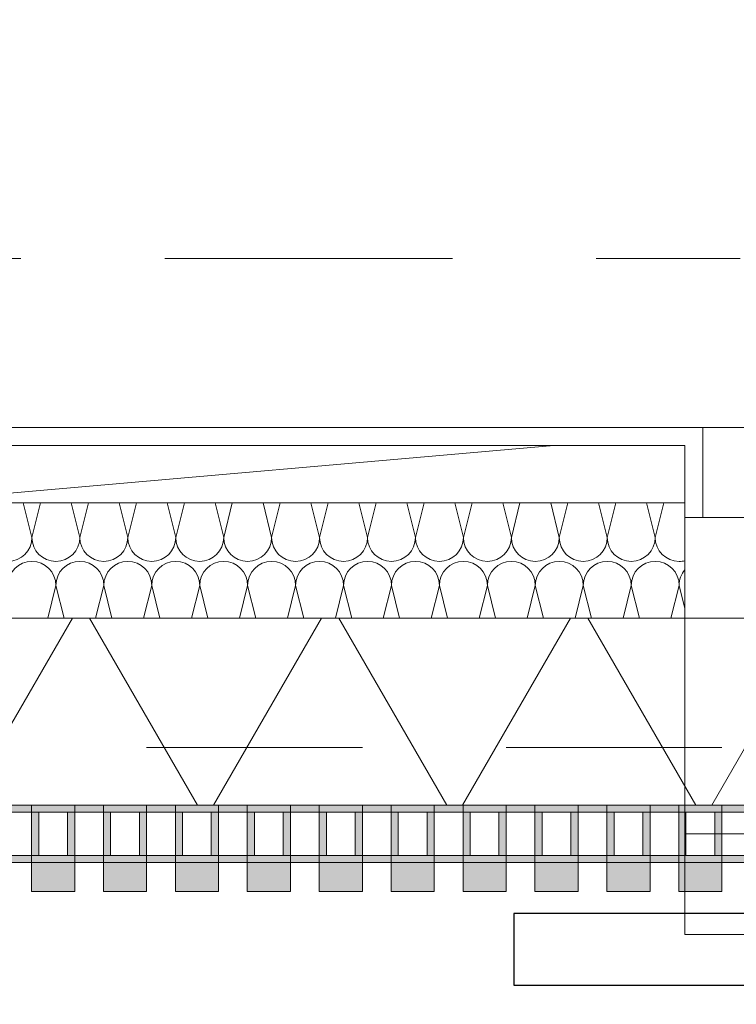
# Model space of a CAD drawing. Header units: metres. Extents: x -167 to 233, y -155 to 122.
# Tile 37 of 176: x 45.424 to 45.922, y 28.071 to 28.756. Entities that reach past the tile are written whole.
import ezdxf
from ezdxf.enums import TextEntityAlignment as Align

# ---------------------------------------------------------------- set-up
doc = ezdxf.new("R2010")
doc.units = ezdxf.units.M
doc.header["$MEASUREMENT"] = 0
doc.linetypes.add('Raster', pattern=[0.4, 0.2, -0.1, 0, -0.1])
doc.linetypes.add('Strichlinie eng', pattern=[0.23, 0.15, -0.08])
for name, color, linetype in [('10 Wand außen', 7, 'Continuous'), ('20 Decke', 7, 'Continuous'), ('40 Absturzsicherung', 7, 'Continuous'), ('50 Sanitäreinrichtung', 7, 'Continuous'), ('90 Achsraster', 7, 'Continuous'), ('94 Genehmigungsplanung Bemaßung', 7, 'Continuous')]:
    doc.layers.add(name, color=color, linetype=linetype)
doc.styles.add('ERSTELLTER_STIL_1', font='arial.ttf')
doc.styles.add('ERSTELLTER_STIL_2', font='arial.ttf')
doc.dimstyles.new('ERSTELLTER_STIL__1', dxfattribs={"dimtxt": 0.25, "dimasz": 0.19, "dimexe": 0.18, "dimexo": 0.1, "dimgap": 0, "dimtad": 1, "dimtih": 1, "dimtoh": 1, "dimzin": 0, "dimdsep": 46, "dimtxsty": 'ERSTELLTER_STIL_1', "dimblk": 'ARROWHEAD_6', "dimblk1": 'ARROWHEAD_6', "dimblk2": 'ARROWHEAD_6', "dimcen": 0.09, "dimclrd": 7, "dimclre": 7, "dimclrt": 7, "dimazin": 0, "dimtfac": 1, "dimtdec": 4, "dimtmove": 0, "dimatfit": 3, "dimfxl": 1, "dimtolj": 1, "dimtzin": 0, "dimarcsym": 0})
pattern_1 = [(0, (27236.132094, 33357.27905), (0, 0.075), [0, -0.075])]

# ---------------------------------------------------------------- blocks, each defined once
blk = doc.blocks.new('Rechteck Raster Kassetten Fassade - ACB_2')
at = {"layer": '50 Sanitäreinrichtung', "linetype": 'Continuous', "lineweight": 0, "true_color": 0x9e9e9e}
for points in [[(7.64, 0.17), (7.64, 0.19), (7.61, 0.19), (7.61, 0.17)], [(7.69, 0.17), (7.69, 0.19), (7.66, 0.19), (7.66, 0.17)], [(7.74, 0.17), (7.74, 0.19), (7.71, 0.19), (7.71, 0.17)], [(7.79, 0.17), (7.79, 0.19), (7.76, 0.19), (7.76, 0.17)], [(7.84, 0.17), (7.84, 0.19), (7.81, 0.19), (7.81, 0.17)], [(7.89, 0.17), (7.89, 0.19), (7.86, 0.19), (7.86, 0.17)], [(7.94, 0.17), (7.94, 0.19), (7.91, 0.19), (7.91, 0.17)], [(7.99, 0.17), (7.99, 0.19), (7.96, 0.19), (7.96, 0.17)], [(8.04, 0.17), (8.04, 0.19), (8.01, 0.19), (8.01, 0.17)], [(8.09, 0.17), (8.09, 0.19), (8.06, 0.19), (8.06, 0.17)], [(7.56, 0.13), (7.61, 0.13), (7.61, 0.135), (7.565, 0.135), (7.565, 0.165), (7.61, 0.165), (7.61, 0.17), (7.56, 0.17)], [(7.61, 0.13), (7.66, 0.13), (7.66, 0.135), (7.615, 0.135), (7.615, 0.165), (7.66, 0.165), (7.66, 0.17), (7.61, 0.17)], [(7.635, 0.165), (7.635, 0.135), (7.64, 0.135), (7.64, 0.165)], [(7.66, 0.13), (7.71, 0.13), (7.71, 0.135), (7.665, 0.135), (7.665, 0.165), (7.71, 0.165), (7.71, 0.17), (7.66, 0.17)], [(7.685, 0.165), (7.685, 0.135), (7.69, 0.135), (7.69, 0.165)], [(7.71, 0.13), (7.76, 0.13), (7.76, 0.135), (7.715, 0.135), (7.715, 0.165), (7.76, 0.165), (7.76, 0.17), (7.71, 0.17)], [(7.735, 0.165), (7.735, 0.135), (7.74, 0.135), (7.74, 0.165)], [(7.76, 0.13), (7.81, 0.13), (7.81, 0.135), (7.765, 0.135), (7.765, 0.165), (7.81, 0.165), (7.81, 0.17), (7.76, 0.17)], [(7.785, 0.165), (7.785, 0.135), (7.79, 0.135), (7.79, 0.165)], [(7.81, 0.13), (7.86, 0.13), (7.86, 0.135), (7.815, 0.135), (7.815, 0.165), (7.86, 0.165), (7.86, 0.17), (7.81, 0.17)], [(7.835, 0.165), (7.835, 0.135), (7.84, 0.135), (7.84, 0.165)], [(7.86, 0.13), (7.91, 0.13), (7.91, 0.135), (7.865, 0.135), (7.865, 0.165), (7.91, 0.165), (7.91, 0.17), (7.86, 0.17)], [(7.885, 0.165), (7.885, 0.135), (7.89, 0.135), (7.89, 0.165)], [(7.91, 0.13), (7.96, 0.13), (7.96, 0.135), (7.915, 0.135), (7.915, 0.165), (7.96, 0.165), (7.96, 0.17), (7.91, 0.17)], [(7.935, 0.165), (7.935, 0.135), (7.94, 0.135), (7.94, 0.165)], [(7.96, 0.13), (8.01, 0.13), (8.01, 0.135), (7.965, 0.135), (7.965, 0.165), (8.01, 0.165), (8.01, 0.17), (7.96, 0.17)], [(7.985, 0.165), (7.985, 0.135), (7.99, 0.135), (7.99, 0.165)], [(8.01, 0.13), (8.06, 0.13), (8.06, 0.135), (8.015, 0.135), (8.015, 0.165), (8.06, 0.165), (8.06, 0.17), (8.01, 0.17)], [(8.035, 0.165), (8.035, 0.135), (8.04, 0.135), (8.04, 0.165)], [(8.06, 0.13), (8.11, 0.13), (8.11, 0.135), (8.065, 0.135), (8.065, 0.165), (8.11, 0.165), (8.11, 0.17), (8.06, 0.17)], [(8.085, 0.165), (8.085, 0.135), (8.09, 0.135), (8.09, 0.165)]]:
    blk.add_hatch(color=253, dxfattribs=at).paths.add_polyline_path(points)
at = {"layer": '50 Sanitäreinrichtung', "linetype": 'Continuous', "lineweight": 18}
h = blk.add_hatch(dxfattribs=at)
h.set_pattern_fill('Dämmung__weich_0001', color=8, style=0, pattern_type=2)
h.set_pattern_definition([(60, (0, 0), (-0.1299038, 0.075), []), (120, (0, 0), (0.1299038, 0.075), [])])
h.paths.add_polyline_path([(0, 0), (20.25, 0), (20.38, 0.13), (0, 0.13)])
at = {"layer": '50 Sanitäreinrichtung', "color": 251, "linetype": 'Continuous', "lineweight": 18, "true_color": 0x5f5f5f}
for p, q in [((7.64, 0.19), (7.61, 0.19)), ((7.61, 0.19), (7.61, 0.17)), ((7.64, 0.19), (7.61, 0.19)), ((7.61, 0.19), (7.61, 0.17)), ((7.64, 0.19), (7.64, 0.17)), ((7.64, 0.19), (7.64, 0.17)), ((7.69, 0.19), (7.66, 0.19)), ((7.66, 0.19), (7.66, 0.17)), ((7.69, 0.19), (7.66, 0.19)), ((7.66, 0.19), (7.66, 0.17)), ((7.69, 0.19), (7.69, 0.17)), ((7.69, 0.19), (7.69, 0.17)), ((7.74, 0.19), (7.71, 0.19)), ((7.71, 0.19), (7.71, 0.17)), ((7.74, 0.19), (7.71, 0.19)), ((7.71, 0.19), (7.71, 0.17)), ((7.74, 0.19), (7.74, 0.17)), ((7.74, 0.19), (7.74, 0.17)), ((7.79, 0.19), (7.76, 0.19)), ((7.76, 0.19), (7.76, 0.17)), ((7.79, 0.19), (7.76, 0.19)), ((7.76, 0.19), (7.76, 0.17)), ((7.79, 0.19), (7.79, 0.17)), ((7.79, 0.19), (7.79, 0.17)), ((7.84, 0.19), (7.81, 0.19)), ((7.81, 0.19), (7.81, 0.17)), ((7.84, 0.19), (7.81, 0.19)), ((7.81, 0.19), (7.81, 0.17)), ((7.84, 0.19), (7.84, 0.17)), ((7.84, 0.19), (7.84, 0.17)), ((7.89, 0.19), (7.86, 0.19)), ((7.86, 0.19), (7.86, 0.17)), ((7.89, 0.19), (7.86, 0.19)), ((7.86, 0.19), (7.86, 0.17)), ((7.89, 0.19), (7.89, 0.17)), ((7.89, 0.19), (7.89, 0.17)), ((7.94, 0.19), (7.91, 0.19)), ((7.91, 0.19), (7.91, 0.17)), ((7.94, 0.19), (7.91, 0.19)), ((7.91, 0.19), (7.91, 0.17)), ((7.94, 0.19), (7.94, 0.17)), ((7.94, 0.19), (7.94, 0.17)), ((7.99, 0.19), (7.96, 0.19)), ((7.96, 0.19), (7.96, 0.17)), ((7.99, 0.19), (7.96, 0.19)), ((7.96, 0.19), (7.96, 0.17)), ((7.99, 0.19), (7.99, 0.17)), ((7.99, 0.19), (7.99, 0.17)), ((8.04, 0.19), (8.01, 0.19)), ((8.01, 0.19), (8.01, 0.17)), ((8.04, 0.19), (8.01, 0.19)), ((8.01, 0.19), (8.01, 0.17)), ((8.04, 0.19), (8.04, 0.17)), ((8.04, 0.19), (8.04, 0.17)), ((8.09, 0.19), (8.06, 0.19)), ((8.06, 0.19), (8.06, 0.17)), ((8.09, 0.19), (8.06, 0.19)), ((8.06, 0.19), (8.06, 0.17)), ((8.09, 0.19), (8.09, 0.17)), ((8.09, 0.19), (8.09, 0.17)), ((7.64, 0.17), (7.56, 0.17)), ((7.64, 0.17), (7.56, 0.17)), ((7.61, 0.165), (7.59, 0.165)), ((7.61, 0.165), (7.59, 0.165)), ((7.69, 0.17), (7.61, 0.17)), ((7.61, 0.17), (7.61, 0.165)), ((7.69, 0.17), (7.61, 0.17)), ((7.61, 0.17), (7.61, 0.165)), ((7.64, 0.17), (7.61, 0.17)), ((7.64, 0.17), (7.61, 0.17)), ((7.615, 0.165), (7.61, 0.165)), ((7.61, 0.165), (7.61, 0.135)), ((7.615, 0.165), (7.61, 0.165)), ((7.61, 0.165), (7.61, 0.135)), ((7.635, 0.165), (7.615, 0.165)), ((7.615, 0.165), (7.615, 0.135)), ((7.635, 0.165), (7.615, 0.165)), ((7.635, 0.165), (7.615, 0.165)), ((7.615, 0.165), (7.615, 0.135)), ((7.635, 0.165), (7.615, 0.165)), ((7.635, 0.165), (7.635, 0.135)), ((7.64, 0.165), (7.635, 0.165)), ((7.635, 0.165), (7.635, 0.135)), ((7.64, 0.165), (7.635, 0.165)), ((7.64, 0.17), (7.64, 0.165)), ((7.64, 0.17), (7.64, 0.165)), ((7.64, 0.165), (7.64, 0.135)), ((7.66, 0.165), (7.64, 0.165)), ((7.64, 0.165), (7.64, 0.135)), ((7.66, 0.165), (7.64, 0.165)), ((7.74, 0.17), (7.66, 0.17)), ((7.66, 0.17), (7.66, 0.165)), ((7.74, 0.17), (7.66, 0.17)), ((7.66, 0.17), (7.66, 0.165)), ((7.69, 0.17), (7.66, 0.17)), ((7.69, 0.17), (7.66, 0.17)), ((7.665, 0.165), (7.66, 0.165)), ((7.66, 0.165), (7.66, 0.135)), ((7.665, 0.165), (7.66, 0.165)), ((7.66, 0.165), (7.66, 0.135)), ((7.685, 0.165), (7.665, 0.165)), ((7.665, 0.165), (7.665, 0.135)), ((7.685, 0.165), (7.665, 0.165)), ((7.685, 0.165), (7.665, 0.165)), ((7.665, 0.165), (7.665, 0.135)), ((7.685, 0.165), (7.665, 0.165)), ((7.685, 0.165), (7.685, 0.135)), ((7.69, 0.165), (7.685, 0.165)), ((7.685, 0.165), (7.685, 0.135)), ((7.69, 0.165), (7.685, 0.165)), ((7.69, 0.17), (7.69, 0.165)), ((7.69, 0.17), (7.69, 0.165)), ((7.69, 0.165), (7.69, 0.135)), ((7.71, 0.165), (7.69, 0.165)), ((7.69, 0.165), (7.69, 0.135)), ((7.71, 0.165), (7.69, 0.165)), ((7.79, 0.17), (7.71, 0.17)), ((7.71, 0.17), (7.71, 0.165)), ((7.79, 0.17), (7.71, 0.17)), ((7.71, 0.17), (7.71, 0.165)), ((7.74, 0.17), (7.71, 0.17)), ((7.74, 0.17), (7.71, 0.17)), ((7.715, 0.165), (7.71, 0.165)), ((7.71, 0.165), (7.71, 0.135)), ((7.715, 0.165), (7.71, 0.165)), ((7.71, 0.165), (7.71, 0.135)), ((7.735, 0.165), (7.715, 0.165)), ((7.715, 0.165), (7.715, 0.135)), ((7.735, 0.165), (7.715, 0.165)), ((7.735, 0.165), (7.715, 0.165)), ((7.715, 0.165), (7.715, 0.135)), ((7.735, 0.165), (7.715, 0.165)), ((7.735, 0.165), (7.735, 0.135)), ((7.74, 0.165), (7.735, 0.165)), ((7.735, 0.165), (7.735, 0.135)), ((7.74, 0.165), (7.735, 0.165)), ((7.74, 0.17), (7.74, 0.165)), ((7.74, 0.17), (7.74, 0.165)), ((7.74, 0.165), (7.74, 0.135)), ((7.76, 0.165), (7.74, 0.165)), ((7.74, 0.165), (7.74, 0.135)), ((7.76, 0.165), (7.74, 0.165)), ((7.84, 0.17), (7.76, 0.17)), ((7.76, 0.17), (7.76, 0.165)), ((7.84, 0.17), (7.76, 0.17)), ((7.76, 0.17), (7.76, 0.165)), ((7.79, 0.17), (7.76, 0.17)), ((7.79, 0.17), (7.76, 0.17)), ((7.765, 0.165), (7.76, 0.165)), ((7.76, 0.165), (7.76, 0.135)), ((7.765, 0.165), (7.76, 0.165)), ((7.76, 0.165), (7.76, 0.135)), ((7.785, 0.165), (7.765, 0.165)), ((7.765, 0.165), (7.765, 0.135)), ((7.785, 0.165), (7.765, 0.165)), ((7.785, 0.165), (7.765, 0.165)), ((7.765, 0.165), (7.765, 0.135)), ((7.785, 0.165), (7.765, 0.165)), ((7.785, 0.165), (7.785, 0.135)), ((7.79, 0.165), (7.785, 0.165)), ((7.785, 0.165), (7.785, 0.135)), ((7.79, 0.165), (7.785, 0.165)), ((7.79, 0.17), (7.79, 0.165)), ((7.79, 0.17), (7.79, 0.165)), ((7.79, 0.165), (7.79, 0.135)), ((7.81, 0.165), (7.79, 0.165)), ((7.79, 0.165), (7.79, 0.135)), ((7.81, 0.165), (7.79, 0.165)), ((7.89, 0.17), (7.81, 0.17)), ((7.81, 0.17), (7.81, 0.165)), ((7.89, 0.17), (7.81, 0.17)), ((7.81, 0.17), (7.81, 0.165)), ((7.84, 0.17), (7.81, 0.17)), ((7.84, 0.17), (7.81, 0.17)), ((7.815, 0.165), (7.81, 0.165)), ((7.81, 0.165), (7.81, 0.135)), ((7.815, 0.165), (7.81, 0.165)), ((7.81, 0.165), (7.81, 0.135)), ((7.835, 0.165), (7.815, 0.165)), ((7.815, 0.165), (7.815, 0.135)), ((7.835, 0.165), (7.815, 0.165)), ((7.835, 0.165), (7.815, 0.165)), ((7.815, 0.165), (7.815, 0.135)), ((7.835, 0.165), (7.815, 0.165)), ((7.835, 0.165), (7.835, 0.135)), ((7.84, 0.165), (7.835, 0.165)), ((7.835, 0.165), (7.835, 0.135)), ((7.84, 0.165), (7.835, 0.165)), ((7.84, 0.17), (7.84, 0.165)), ((7.84, 0.17), (7.84, 0.165)), ((7.84, 0.165), (7.84, 0.135)), ((7.86, 0.165), (7.84, 0.165)), ((7.84, 0.165), (7.84, 0.135)), ((7.86, 0.165), (7.84, 0.165)), ((7.94, 0.17), (7.86, 0.17)), ((7.86, 0.17), (7.86, 0.165)), ((7.94, 0.17), (7.86, 0.17)), ((7.86, 0.17), (7.86, 0.165)), ((7.89, 0.17), (7.86, 0.17)), ((7.89, 0.17), (7.86, 0.17)), ((7.865, 0.165), (7.86, 0.165)), ((7.86, 0.165), (7.86, 0.135)), ((7.865, 0.165), (7.86, 0.165)), ((7.86, 0.165), (7.86, 0.135)), ((7.885, 0.165), (7.865, 0.165)), ((7.865, 0.165), (7.865, 0.135)), ((7.885, 0.165), (7.865, 0.165)), ((7.885, 0.165), (7.865, 0.165)), ((7.865, 0.165), (7.865, 0.135)), ((7.885, 0.165), (7.865, 0.165)), ((7.885, 0.165), (7.885, 0.135)), ((7.89, 0.165), (7.885, 0.165)), ((7.885, 0.165), (7.885, 0.135)), ((7.89, 0.165), (7.885, 0.165)), ((7.89, 0.17), (7.89, 0.165)), ((7.89, 0.17), (7.89, 0.165)), ((7.89, 0.165), (7.89, 0.135)), ((7.91, 0.165), (7.89, 0.165)), ((7.89, 0.165), (7.89, 0.135)), ((7.91, 0.165), (7.89, 0.165)), ((7.99, 0.17), (7.91, 0.17)), ((7.91, 0.17), (7.91, 0.165)), ((7.99, 0.17), (7.91, 0.17)), ((7.91, 0.17), (7.91, 0.165)), ((7.94, 0.17), (7.91, 0.17)), ((7.94, 0.17), (7.91, 0.17)), ((7.915, 0.165), (7.91, 0.165)), ((7.91, 0.165), (7.91, 0.135)), ((7.915, 0.165), (7.91, 0.165)), ((7.91, 0.165), (7.91, 0.135)), ((7.935, 0.165), (7.915, 0.165)), ((7.915, 0.165), (7.915, 0.135)), ((7.935, 0.165), (7.915, 0.165)), ((7.935, 0.165), (7.915, 0.165)), ((7.915, 0.165), (7.915, 0.135)), ((7.935, 0.165), (7.915, 0.165)), ((7.935, 0.165), (7.935, 0.135)), ((7.94, 0.165), (7.935, 0.165)), ((7.935, 0.165), (7.935, 0.135)), ((7.94, 0.165), (7.935, 0.165)), ((7.94, 0.17), (7.94, 0.165)), ((7.94, 0.17), (7.94, 0.165)), ((7.94, 0.165), (7.94, 0.135)), ((7.96, 0.165), (7.94, 0.165)), ((7.94, 0.165), (7.94, 0.135)), ((7.96, 0.165), (7.94, 0.165)), ((8.04, 0.17), (7.96, 0.17)), ((7.96, 0.17), (7.96, 0.165)), ((8.04, 0.17), (7.96, 0.17)), ((7.96, 0.17), (7.96, 0.165)), ((7.99, 0.17), (7.96, 0.17)), ((7.99, 0.17), (7.96, 0.17)), ((7.965, 0.165), (7.96, 0.165)), ((7.96, 0.165), (7.96, 0.135)), ((7.965, 0.165), (7.96, 0.165)), ((7.96, 0.165), (7.96, 0.135)), ((7.985, 0.165), (7.965, 0.165)), ((7.965, 0.165), (7.965, 0.135)), ((7.985, 0.165), (7.965, 0.165)), ((7.985, 0.165), (7.965, 0.165)), ((7.965, 0.165), (7.965, 0.135)), ((7.985, 0.165), (7.965, 0.165)), ((7.985, 0.165), (7.985, 0.135)), ((7.99, 0.165), (7.985, 0.165)), ((7.985, 0.165), (7.985, 0.135)), ((7.99, 0.165), (7.985, 0.165)), ((7.99, 0.17), (7.99, 0.165)), ((7.99, 0.17), (7.99, 0.165)), ((7.99, 0.165), (7.99, 0.135)), ((8.01, 0.165), (7.99, 0.165)), ((7.99, 0.165), (7.99, 0.135)), ((8.01, 0.165), (7.99, 0.165)), ((8.09, 0.17), (8.01, 0.17)), ((8.01, 0.17), (8.01, 0.165)), ((8.09, 0.17), (8.01, 0.17)), ((8.01, 0.17), (8.01, 0.165)), ((8.04, 0.17), (8.01, 0.17)), ((8.04, 0.17), (8.01, 0.17)), ((8.015, 0.165), (8.01, 0.165)), ((8.01, 0.165), (8.01, 0.135)), ((8.015, 0.165), (8.01, 0.165)), ((8.01, 0.165), (8.01, 0.135)), ((8.035, 0.165), (8.015, 0.165)), ((8.015, 0.165), (8.015, 0.135)), ((8.035, 0.165), (8.015, 0.165)), ((8.035, 0.165), (8.015, 0.165)), ((8.015, 0.165), (8.015, 0.135)), ((8.035, 0.165), (8.015, 0.165)), ((8.035, 0.165), (8.035, 0.135)), ((8.04, 0.165), (8.035, 0.165)), ((8.035, 0.165), (8.035, 0.135)), ((8.04, 0.165), (8.035, 0.165)), ((8.04, 0.17), (8.04, 0.165)), ((8.04, 0.17), (8.04, 0.165)), ((8.04, 0.165), (8.04, 0.135)), ((8.06, 0.165), (8.04, 0.165)), ((8.04, 0.165), (8.04, 0.135)), ((8.06, 0.165), (8.04, 0.165)), ((8.14, 0.17), (8.06, 0.17)), ((8.06, 0.17), (8.06, 0.165)), ((8.14, 0.17), (8.06, 0.17)), ((8.06, 0.17), (8.06, 0.165)), ((8.09, 0.17), (8.06, 0.17)), ((8.09, 0.17), (8.06, 0.17)), ((8.065, 0.165), (8.06, 0.165)), ((8.06, 0.165), (8.06, 0.135)), ((8.065, 0.165), (8.06, 0.165)), ((8.06, 0.165), (8.06, 0.135)), ((8.085, 0.165), (8.065, 0.165)), ((8.065, 0.165), (8.065, 0.135)), ((8.085, 0.165), (8.065, 0.165)), ((8.085, 0.165), (8.065, 0.165)), ((8.065, 0.165), (8.065, 0.135)), ((8.085, 0.165), (8.065, 0.165)), ((8.085, 0.165), (8.085, 0.135)), ((8.09, 0.165), (8.085, 0.165)), ((8.085, 0.165), (8.085, 0.135)), ((8.09, 0.165), (8.085, 0.165)), ((8.09, 0.17), (8.09, 0.165)), ((8.09, 0.17), (8.09, 0.165)), ((8.09, 0.165), (8.09, 0.135)), ((8.11, 0.165), (8.09, 0.165)), ((8.09, 0.165), (8.09, 0.135)), ((8.11, 0.165), (8.09, 0.165)), ((7.61, 0.135), (7.59, 0.135)), ((7.61, 0.135), (7.59, 0.135)), ((7.615, 0.135), (7.61, 0.135)), ((7.61, 0.135), (7.61, 0.13)), ((7.615, 0.135), (7.61, 0.135)), ((7.61, 0.135), (7.61, 0.13)), ((7.635, 0.135), (7.615, 0.135)), ((7.635, 0.135), (7.615, 0.135)), ((7.635, 0.135), (7.615, 0.135)), ((7.635, 0.135), (7.615, 0.135)), ((7.64, 0.135), (7.635, 0.135)), ((7.64, 0.135), (7.635, 0.135)), ((7.64, 0.135), (7.64, 0.13)), ((7.66, 0.135), (7.64, 0.135)), ((7.64, 0.135), (7.64, 0.13)), ((7.66, 0.135), (7.64, 0.135)), ((7.665, 0.135), (7.66, 0.135)), ((7.66, 0.135), (7.66, 0.13)), ((7.665, 0.135), (7.66, 0.135)), ((7.66, 0.135), (7.66, 0.13)), ((7.685, 0.135), (7.665, 0.135)), ((7.685, 0.135), (7.665, 0.135)), ((7.685, 0.135), (7.665, 0.135)), ((7.685, 0.135), (7.665, 0.135)), ((7.69, 0.135), (7.685, 0.135)), ((7.69, 0.135), (7.685, 0.135)), ((7.69, 0.135), (7.69, 0.13)), ((7.71, 0.135), (7.69, 0.135)), ((7.69, 0.135), (7.69, 0.13)), ((7.71, 0.135), (7.69, 0.135)), ((7.715, 0.135), (7.71, 0.135)), ((7.71, 0.135), (7.71, 0.13)), ((7.715, 0.135), (7.71, 0.135)), ((7.71, 0.135), (7.71, 0.13)), ((7.735, 0.135), (7.715, 0.135)), ((7.735, 0.135), (7.715, 0.135)), ((7.735, 0.135), (7.715, 0.135)), ((7.735, 0.135), (7.715, 0.135)), ((7.74, 0.135), (7.735, 0.135)), ((7.74, 0.135), (7.735, 0.135)), ((7.74, 0.135), (7.74, 0.13)), ((7.76, 0.135), (7.74, 0.135)), ((7.74, 0.135), (7.74, 0.13)), ((7.76, 0.135), (7.74, 0.135)), ((7.765, 0.135), (7.76, 0.135)), ((7.76, 0.135), (7.76, 0.13)), ((7.765, 0.135), (7.76, 0.135)), ((7.76, 0.135), (7.76, 0.13)), ((7.785, 0.135), (7.765, 0.135)), ((7.785, 0.135), (7.765, 0.135)), ((7.785, 0.135), (7.765, 0.135)), ((7.785, 0.135), (7.765, 0.135)), ((7.79, 0.135), (7.785, 0.135)), ((7.79, 0.135), (7.785, 0.135)), ((7.79, 0.135), (7.79, 0.13)), ((7.81, 0.135), (7.79, 0.135)), ((7.79, 0.135), (7.79, 0.13)), ((7.81, 0.135), (7.79, 0.135)), ((7.815, 0.135), (7.81, 0.135)), ((7.81, 0.135), (7.81, 0.13)), ((7.815, 0.135), (7.81, 0.135)), ((7.81, 0.135), (7.81, 0.13)), ((7.835, 0.135), (7.815, 0.135)), ((7.835, 0.135), (7.815, 0.135)), ((7.835, 0.135), (7.815, 0.135)), ((7.835, 0.135), (7.815, 0.135)), ((7.84, 0.135), (7.835, 0.135)), ((7.84, 0.135), (7.835, 0.135)), ((7.84, 0.135), (7.84, 0.13)), ((7.86, 0.135), (7.84, 0.135)), ((7.84, 0.135), (7.84, 0.13)), ((7.86, 0.135), (7.84, 0.135)), ((7.865, 0.135), (7.86, 0.135)), ((7.86, 0.135), (7.86, 0.13)), ((7.865, 0.135), (7.86, 0.135)), ((7.86, 0.135), (7.86, 0.13)), ((7.885, 0.135), (7.865, 0.135)), ((7.885, 0.135), (7.865, 0.135)), ((7.885, 0.135), (7.865, 0.135)), ((7.885, 0.135), (7.865, 0.135)), ((7.89, 0.135), (7.885, 0.135)), ((7.89, 0.135), (7.885, 0.135)), ((7.89, 0.135), (7.89, 0.13)), ((7.91, 0.135), (7.89, 0.135)), ((7.89, 0.135), (7.89, 0.13)), ((7.91, 0.135), (7.89, 0.135)), ((7.915, 0.135), (7.91, 0.135)), ((7.91, 0.135), (7.91, 0.13)), ((7.915, 0.135), (7.91, 0.135)), ((7.91, 0.135), (7.91, 0.13)), ((7.935, 0.135), (7.915, 0.135)), ((7.935, 0.135), (7.915, 0.135)), ((7.935, 0.135), (7.915, 0.135)), ((7.935, 0.135), (7.915, 0.135)), ((7.94, 0.135), (7.935, 0.135)), ((7.94, 0.135), (7.935, 0.135)), ((7.94, 0.135), (7.94, 0.13)), ((7.96, 0.135), (7.94, 0.135)), ((7.94, 0.135), (7.94, 0.13)), ((7.96, 0.135), (7.94, 0.135)), ((7.965, 0.135), (7.96, 0.135)), ((7.96, 0.135), (7.96, 0.13)), ((7.965, 0.135), (7.96, 0.135)), ((7.96, 0.135), (7.96, 0.13)), ((7.985, 0.135), (7.965, 0.135)), ((7.985, 0.135), (7.965, 0.135)), ((7.985, 0.135), (7.965, 0.135)), ((7.985, 0.135), (7.965, 0.135)), ((7.99, 0.135), (7.985, 0.135)), ((7.99, 0.135), (7.985, 0.135)), ((7.99, 0.135), (7.99, 0.13)), ((8.01, 0.135), (7.99, 0.135)), ((7.99, 0.135), (7.99, 0.13)), ((8.01, 0.135), (7.99, 0.135)), ((8.015, 0.135), (8.01, 0.135)), ((8.01, 0.135), (8.01, 0.13)), ((8.015, 0.135), (8.01, 0.135)), ((8.01, 0.135), (8.01, 0.13)), ((8.035, 0.135), (8.015, 0.135)), ((8.035, 0.135), (8.015, 0.135)), ((8.035, 0.135), (8.015, 0.135)), ((8.035, 0.135), (8.015, 0.135)), ((8.04, 0.135), (8.035, 0.135)), ((8.04, 0.135), (8.035, 0.135)), ((8.04, 0.135), (8.04, 0.13)), ((8.06, 0.135), (8.04, 0.135)), ((8.04, 0.135), (8.04, 0.13)), ((8.06, 0.135), (8.04, 0.135)), ((8.065, 0.135), (8.06, 0.135)), ((8.06, 0.135), (8.06, 0.13)), ((8.065, 0.135), (8.06, 0.135)), ((8.06, 0.135), (8.06, 0.13)), ((8.085, 0.135), (8.065, 0.135)), ((8.085, 0.135), (8.065, 0.135)), ((8.085, 0.135), (8.065, 0.135)), ((8.085, 0.135), (8.065, 0.135)), ((8.09, 0.135), (8.085, 0.135)), ((8.09, 0.135), (8.085, 0.135)), ((8.09, 0.135), (8.09, 0.13)), ((8.11, 0.135), (8.09, 0.135)), ((8.09, 0.135), (8.09, 0.13)), ((8.11, 0.135), (8.09, 0.135)), ((20.38, 0.13), (0, 0.13)), ((7.64, 0.13), (7.56, 0.13)), ((7.64, 0.13), (7.56, 0.13)), ((7.69, 0.13), (7.61, 0.13)), ((7.69, 0.13), (7.61, 0.13)), ((7.74, 0.13), (7.66, 0.13)), ((7.74, 0.13), (7.66, 0.13)), ((7.79, 0.13), (7.71, 0.13)), ((7.79, 0.13), (7.71, 0.13)), ((7.84, 0.13), (7.76, 0.13)), ((7.84, 0.13), (7.76, 0.13)), ((7.89, 0.13), (7.81, 0.13)), ((7.89, 0.13), (7.81, 0.13)), ((7.94, 0.13), (7.86, 0.13)), ((7.94, 0.13), (7.86, 0.13)), ((7.99, 0.13), (7.91, 0.13)), ((7.99, 0.13), (7.91, 0.13)), ((8.04, 0.13), (7.96, 0.13)), ((8.04, 0.13), (7.96, 0.13)), ((8.09, 0.13), (8.01, 0.13)), ((8.09, 0.13), (8.01, 0.13)), ((8.14, 0.13), (8.06, 0.13)), ((8.14, 0.13), (8.06, 0.13)), ((0, 0), (20.25, 0))]:
    blk.add_line(p, q, dxfattribs=at)
at = {"layer": '50 Sanitäreinrichtung', "color": 251, "linetype": 'Strichlinie eng', "lineweight": 18, "true_color": 0x5f5f5f}
blk.add_line((20.34, 0.09), (0, 0.09), dxfattribs=at)
blk = doc.blocks.new('*X25', base_point=(27236.13209, 33357.27905))
at = {"layer": '10 Wand außen', "color": 8, "linetype": 'Continuous', "lineweight": 18}
for p, q in [((45.43209, 28.39572), (45.4261, 28.41968)), ((45.43209, 28.39572), (45.43808, 28.41968)), ((45.46543, 28.39572), (45.45944, 28.41968)), ((45.46543, 28.39572), (45.47142, 28.41968)), ((45.49876, 28.39572), (45.49277, 28.41968)), ((45.49876, 28.39572), (45.50475, 28.41968)), ((45.53209, 28.39572), (45.5261, 28.41968)), ((45.53209, 28.39572), (45.53808, 28.41968)), ((45.56543, 28.39572), (45.55944, 28.41968)), ((45.56543, 28.39572), (45.57142, 28.41968)), ((45.59876, 28.39572), (45.59277, 28.41968)), ((45.59876, 28.39572), (45.60475, 28.41968)), ((45.63209, 28.39572), (45.6261, 28.41968)), ((45.63209, 28.39572), (45.63808, 28.41968)), ((45.66543, 28.39572), (45.65944, 28.41968)), ((45.66543, 28.39572), (45.67142, 28.41968)), ((45.69876, 28.39572), (45.69277, 28.41968)), ((45.69876, 28.39572), (45.70475, 28.41968)), ((45.73209, 28.39572), (45.7261, 28.41968)), ((45.73209, 28.39572), (45.73808, 28.41968)), ((45.76543, 28.39572), (45.75944, 28.41968)), ((45.76543, 28.39572), (45.77142, 28.41968)), ((45.79876, 28.39572), (45.79277, 28.41968)), ((45.79876, 28.39572), (45.80475, 28.41968)), ((45.83209, 28.39572), (45.8261, 28.41968)), ((45.83209, 28.39572), (45.83808, 28.41968)), ((45.86543, 28.39572), (45.85944, 28.41968)), ((45.86543, 28.39572), (45.87142, 28.41968)), ((45.44308, 28.33968), (45.44876, 28.36238)), ((45.45444, 28.33968), (45.44876, 28.36238)), ((45.47642, 28.33968), (45.48209, 28.36238)), ((45.48777, 28.33968), (45.48209, 28.36238)), ((45.50975, 28.33968), (45.51543, 28.36238)), ((45.5211, 28.33968), (45.51543, 28.36238)), ((45.54308, 28.33968), (45.54876, 28.36238)), ((45.55444, 28.33968), (45.54876, 28.36238)), ((45.57642, 28.33968), (45.58209, 28.36238)), ((45.58777, 28.33968), (45.58209, 28.36238)), ((45.60975, 28.33968), (45.61543, 28.36238)), ((45.6211, 28.33968), (45.61543, 28.36238)), ((45.64308, 28.33968), (45.64876, 28.36238)), ((45.65444, 28.33968), (45.64876, 28.36238)), ((45.67642, 28.33968), (45.68209, 28.36238)), ((45.68777, 28.33968), (45.68209, 28.36238)), ((45.70975, 28.33968), (45.71543, 28.36238)), ((45.7211, 28.33968), (45.71543, 28.36238)), ((45.74308, 28.33968), (45.74876, 28.36238)), ((45.75444, 28.33968), (45.74876, 28.36238)), ((45.77642, 28.33968), (45.78209, 28.36238)), ((45.78777, 28.33968), (45.78209, 28.36238)), ((45.80975, 28.33968), (45.81543, 28.36238)), ((45.8211, 28.33968), (45.81543, 28.36238)), ((45.84308, 28.33968), (45.84876, 28.36238)), ((45.85444, 28.33968), (45.84876, 28.36238)), ((45.87642, 28.33968), (45.88209, 28.36238)), ((45.88611, 28.34633), (45.88209, 28.36238))]:
    blk.add_line(p, q, dxfattribs=at)
for centre, start, end in [((45.41543, 28.39572), 270, 0), ((45.44876, 28.39572), 180, 270), ((45.44876, 28.39572), 270, 0), ((45.48209, 28.39572), 180, 270), ((45.48209, 28.39572), 270, 0), ((45.51543, 28.39572), 180, 270), ((45.51543, 28.39572), 270, 0), ((45.54876, 28.39572), 180, 270), ((45.54876, 28.39572), 270, 0), ((45.58209, 28.39572), 180, 270), ((45.58209, 28.39572), 270, 0), ((45.61543, 28.39572), 180, 270), ((45.61543, 28.39572), 270, 0), ((45.64876, 28.39572), 180, 270), ((45.64876, 28.39572), 270, 0), ((45.68209, 28.39572), 180, 270), ((45.68209, 28.39572), 270, 0), ((45.71543, 28.39572), 180, 270), ((45.71543, 28.39572), 270, 0), ((45.74876, 28.39572), 180, 270), ((45.74876, 28.39572), 270, 0), ((45.78209, 28.39572), 180, 270), ((45.78209, 28.39572), 270, 0), ((45.81543, 28.39572), 180, 270), ((45.81543, 28.39572), 270, 0), ((45.84876, 28.39572), 180, 270), ((45.84876, 28.39572), 270, 0), ((45.88209, 28.39572), 180, 270), ((45.43209, 28.36238), 90, 180), ((45.43209, 28.36238), 0, 90), ((45.46543, 28.36238), 90, 180), ((45.46543, 28.36238), 0, 90), ((45.49876, 28.36238), 90, 180), ((45.49876, 28.36238), 0, 90), ((45.53209, 28.36238), 90, 180), ((45.53209, 28.36238), 0, 90), ((45.56543, 28.36238), 90, 180), ((45.56543, 28.36238), 0, 90), ((45.59876, 28.36238), 90, 180), ((45.59876, 28.36238), 0, 90), ((45.63209, 28.36238), 90, 180), ((45.63209, 28.36238), 0, 90), ((45.66543, 28.36238), 90, 180), ((45.66543, 28.36238), 0, 90), ((45.69876, 28.36238), 90, 180), ((45.69876, 28.36238), 0, 90), ((45.73209, 28.36238), 90, 180), ((45.73209, 28.36238), 0, 90), ((45.76543, 28.36238), 90, 180), ((45.76543, 28.36238), 0, 90), ((45.79876, 28.36238), 90, 180), ((45.79876, 28.36238), 0, 90), ((45.83209, 28.36238), 90, 180), ((45.83209, 28.36238), 0, 90), ((45.86543, 28.36238), 90, 180), ((45.86543, 28.36238), 0, 90), ((45.88209, 28.39572), 270, 283.92933), ((45.89876, 28.36238), 139.40034, 180)]:
    blk.add_arc(centre, 0.01667, start, end, dxfattribs=at)
blk = doc.blocks.new('1-Flügelfenster 27')
at = {"layer": '10 Wand außen', "color": 7, "linetype": 'Continuous', "lineweight": 13}
for p, q in [((-0.4925, 0.0625), (0.4925, 0.0625)), ((0.505, -0.29), (0.505, -0.07)), ((0.505, -0.22), (0.505, -0.07)), ((-0.505, -0.22), (0.505, -0.22)), ((-0.505, -0.29), (0.505, -0.29))]:
    blk.add_line(p, q, dxfattribs=at)
at = {"layer": '10 Wand außen', "color": 7, "linetype": 'Continuous', "lineweight": 18}
for p, q in [((0.505, 0.0625), (0.4925, 0.0625)), ((0.4925, 0), (0.4925, 0.0625)), ((0.445, 0), (0.505, 0)), ((0.505, -0.07), (0.505, 0)), ((0.505, -0.07), (0.505, 0)), ((0.505, -0.07), (0.425, -0.07))]:
    blk.add_line(p, q, dxfattribs=at)
at = {"layer": '10 Wand außen', "color": 7, "linetype": 'Strichlinie eng', "lineweight": 13}
blk.add_line((-0.505, -0.07), (0.505, -0.07), dxfattribs=at)
blk = doc.blocks.new('Standard-Rastermarker_139')
at = {"layer": '90 Achsraster', "color": 14, "linetype": 'Raster', "lineweight": 18, "true_color": 0xa80000}
blk.add_line((1, 0), (45.44268, 0), dxfattribs=at)
at = {"layer": '90 Achsraster', "color": 14, "lineweight": 18, "true_color": 0xa80000, "style": 'ERSTELLTER_STIL_2'}
for tag, p in [('AC_MarkerText_1_0', (-0.35, 0.15)), ('AC_MarkerText_1_1', (46.79268, 0.15))]:
    blk.add_attdef(tag, text='', height=0.3, dxfattribs=at).set_placement(p, align=Align.TOP_CENTER)
blk = doc.blocks.new('*D255', base_point=(27236.13209, 33357.27905))
at = {"layer": '94 Genehmigungsplanung Bemaßung', "color": 7, "linetype": 'Continuous', "lineweight": 13}
for p, q in [((17.34109, 26.18631), (17.34109, 26.56131)), ((58.16249, 26.18631), (58.16249, 26.56131)), ((17.44109, 26.47381), (17.24109, 26.27381)), ((58.06249, 26.27381), (58.26249, 26.47381)), ((17.19109, 26.37381), (17.34109, 26.37381)), ((17.34109, 26.37381), (58.16249, 26.37381)), ((58.16249, 26.37381), (58.31249, 26.37381))]:
    blk.add_line(p, q, dxfattribs=at)
at = {"layer": '94 Genehmigungsplanung Bemaßung', "color": 7, "lineweight": 13, "insert": (37.3228, 26.42381), "char_height": 0.25, "attachment_point": 7, "style": 'ERSTELLTER_STIL_1'}
blk.add_mtext('\\A1;{\\pql;\\fArial|b0|i0|c0|p0;\\W1.000000;40,82}', dxfattribs=at)
blk = doc.blocks.new('ARROWHEAD_6')
at = {"color": 0, "linetype": 'Continuous', "lineweight": 0}
for p, q in [((-0.5, -0.5), (0.5, 0.5)), ((0, 0), (-1, 0))]:
    blk.add_line(p, q, dxfattribs=at)
blk = doc.blocks.new('*D263', base_point=(27236.13209, 33357.27905))
at = {"layer": '94 Genehmigungsplanung Bemaßung', "color": 7, "linetype": 'Continuous', "lineweight": 13}
for p, q in [((17.34109, 24.7136), (17.34109, 25.0886)), ((58.16249, 24.7136), (58.16249, 25.0886)), ((17.44109, 25.0011), (17.24109, 24.8011)), ((58.06249, 24.8011), (58.26249, 25.0011)), ((17.19109, 24.9011), (17.34109, 24.9011)), ((17.34109, 24.9011), (58.16249, 24.9011)), ((58.16249, 24.9011), (58.31249, 24.9011))]:
    blk.add_line(p, q, dxfattribs=at)
at = {"layer": '94 Genehmigungsplanung Bemaßung', "color": 7, "lineweight": 13, "insert": (37.3228, 24.9511), "char_height": 0.25, "attachment_point": 7, "style": 'ERSTELLTER_STIL_1'}
blk.add_mtext('\\A1;{\\pql;\\fArial|b0|i0|c0|p0;\\W1.000000;40,82}', dxfattribs=at)

msp = doc.modelspace()

# ---------------------------------------------------------------- hatches: boundary and pattern name
at = {"layer": '10 Wand außen', "linetype": 'Continuous', "lineweight": 13, "true_color": 0x000100}
h = msp.add_hatch(dxfattribs=at)
h.set_pattern_fill('Gipskarton_0001', color=98, style=0, pattern_type=2)
h.set_pattern_definition(pattern_1)
h.paths.add_polyline_path([(45.88611, 28.47218), (44.51299, 28.47218), (44.51299, 28.45968), (45.88611, 28.45968)])
h = msp.add_hatch(dxfattribs=at)
h.set_pattern_fill('Gipskarton_0001', color=98, style=0, pattern_type=2)
h.set_pattern_definition(pattern_1)
h.paths.add_polyline_path([(45.89861, 28.47218), (45.88611, 28.47218), (45.88611, 28.45968), (45.88611, 28.40968), (45.89861, 28.40968)])
h = msp.add_hatch(dxfattribs=at)
h.set_pattern_fill('Holz__Vollholz__Längshol_AA', color=98, style=0, pattern_type=2)
h.set_pattern_definition([(5, (27236.13209, 33357.27905), (-0.00784401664, 0.08965752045), [])])
h.paths.add_polyline_path([(44.51299, 28.45968), (44.51299, 28.41968), (45.88611, 28.41968), (45.88611, 28.45968)])

# ---------------------------------------------------------------- linework, layer by layer
at = {"layer": '10 Wand außen', "color": 7, "linetype": 'Continuous', "lineweight": 18}
for p, q in [((45.88611, 28.47218), (45.89861, 28.47218)), ((45.89861, 28.40968), (45.89861, 28.47218)), ((45.88611, 28.45968), (44.51299, 28.45968)), ((45.88611, 28.45968), (45.88611, 28.40968)), ((45.88611, 28.41968), (44.51299, 28.41968)), ((45.88611, 28.40968), (45.89861, 28.40968)), ((45.88611, 28.33968), (45.88611, 28.40968))]:
    msp.add_line(p, q, dxfattribs=at)
at = {"layer": '10 Wand außen', "color": 7, "linetype": 'Continuous', "lineweight": 18, "flags": 128}
for points in [[(45.88611, 28.47218), (44.51299, 28.47218)], [(44.51299, 28.33968), (45.88611, 28.33968)]]:
    msp.add_lwpolyline(points, dxfattribs=at)
at = {"layer": '20 Decke', "color": 7, "linetype": 'Continuous', "lineweight": 13, "flags": 128}
msp.add_lwpolyline([(38.10109, 43.83968), (38.10109, 28.33968), (38.24109, 28.33968), (42.50109, 28.33968), (42.50109, 28.83968), (43.00109, 28.83968), (43.00109, 28.33968), (47.50109, 28.33968), (47.50109, 28.83968), (48.00109, 28.83968), (48.00109, 28.47218), (52.50249, 28.47218), (52.50249, 28.83968), (53.00249, 28.83968), (53.00249, 28.33968), (57.50249, 28.33968), (57.50249, 28.83968), (58.00249, 28.83968), (58.00249, 43.83968), (47.50109, 43.83968), (43.00109, 43.83968), (43.00109, 43.33968), (42.50109, 43.33968), (42.50109, 43.83968)], close=True, dxfattribs=at)
at = {"layer": '40 Absturzsicherung', "color": 250, "linetype": 'Continuous', "lineweight": 25, "true_color": 0x191919, "flags": 128}
msp.add_lwpolyline([(47.01512, 28.08439), (47.01512, 28.13439), (45.7671, 28.13439), (45.7671, 28.08439)], close=True, dxfattribs=at)
at = {"layer": '40 Absturzsicherung', "color": 255, "linetype": 'Continuous', "lineweight": 18, "flags": 128}
msp.add_lwpolyline([(47.01512, 28.08439), (47.01512, 28.13439), (45.7671, 28.13439), (45.7671, 28.08439)], close=True, dxfattribs=at)

# ---------------------------------------------------------------- block references
at = {"layer": '10 Wand außen', "color": 7, "linetype": 'Continuous', "lineweight": 18, "xscale": -1}
msp.add_blockref('1-Flügelfenster 27', (46.39111, 28.40968), dxfattribs=at)
at = {"layer": '10 Wand außen', "color": 7, "lineweight": 35}
msp.add_blockref('*X25', (27236.13209, 33357.27905), dxfattribs=at)
at = {"layer": '50 Sanitäreinrichtung', "color": 251, "linetype": 'Continuous', "lineweight": 18, "true_color": 0x5f5f5f, "xscale": -1, "rotation": 180}
msp.add_blockref('Rechteck Raster Kassetten Fassade - ACB_2', (37.82184, 28.33968), dxfattribs=at)
at = {"layer": '90 Achsraster', "color": 7, "linetype": 'Continuous', "lineweight": 18}
msp.add_blockref('Standard-Rastermarker_139', (13.52445, 28.58968), dxfattribs=at)

# ---------------------------------------------------------------- dimensions: what is measured, and where the dimension line sits
at = {"layer": '94 Genehmigungsplanung Bemaßung', "color": 7, "linetype": 'Continuous', "lineweight": 13}
for base, picture, middle in [((58.16249, 26.37381), '*D255', (37.74157, 26.54881)), ((58.16249, 24.9011), '*D263', (37.74157, 25.0761))]:
    dim = msp.add_linear_dim(base=base, p1=(17.34109, 28.17968), p2=(58.16249, 28.17968), dimstyle='ERSTELLTER_STIL__1', dxfattribs=at)
    dim.commit()
    dim.dimension.update_dxf_attribs({"geometry": picture, "text_midpoint": middle, "dimtype": 160})

doc.saveas('drawing.dxf')
